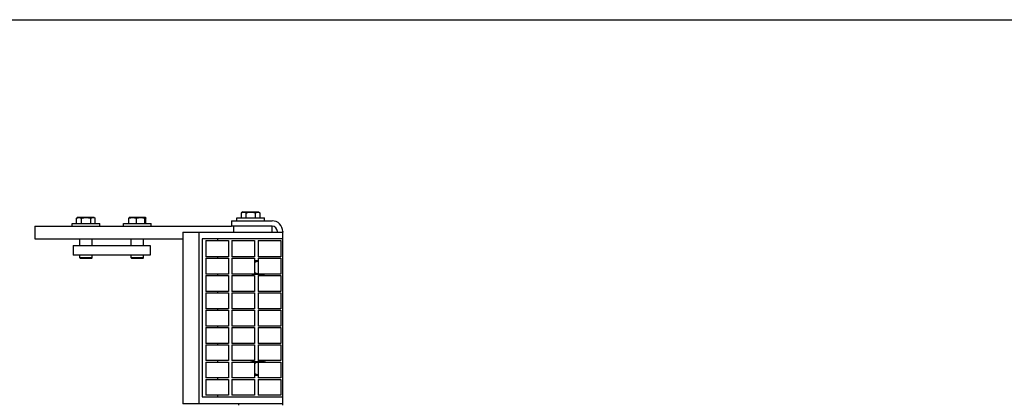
# Model space of a CAD drawing. Header units: inches. Extents: x 0 to 44, y 0 to 34.
# Tile 4 of 5: x 10 to 29.2, y 26.6 to 34. Entities that reach past the tile are written whole.
import ezdxf

# ---------------------------------------------------------------- set-up
doc = ezdxf.new("R2010")
doc.units = ezdxf.units.IN
doc.header["$LTSCALE"] = 2.42
doc.header["$MEASUREMENT"] = 0
doc.layers.get('0').update_dxf_attribs({"linetype": 'CONTINUOUS'})
for name, color, linetype in [('518353_WW_518353_06_BL4', 7, 'CONTINUOUS'), ('520309_BL17', 7, 'CONTINUOUS'), ('532387_BL28', 7, 'CONTINUOUS'), ('807_1829_10_1_SOLID1_BL63', 7, 'CONTINUOUS'), ('807_1829_11_1_SOLID1_BL56', 7, 'CONTINUOUS'), ('807_1829_12_1_SOLID1_BL47', 7, 'CONTINUOUS'), ('807_1829_13_1_SOLID1_BL52', 7, 'CONTINUOUS'), ('807_1829_14_1_SOLID1_BL64', 7, 'CONTINUOUS'), ('807_1829_15_1_SOLID1_BL60', 7, 'CONTINUOUS'), ('807_1829_16_1_SOLID1_BL44', 7, 'CONTINUOUS'), ('807_1829_17_1_SOLID1_BL51', 7, 'CONTINUOUS'), ('807_1829_18_1_SOLID1_BL48', 7, 'CONTINUOUS'), ('807_1829_19_1_SOLID1_BL49', 7, 'CONTINUOUS'), ('807_1829_1_1_SOLID1_BL57', 7, 'CONTINUOUS'), ('807_1829_1_SOLID1_BL55', 7, 'CONTINUOUS'), ('807_1829_20_1_SOLID1_BL58', 7, 'CONTINUOUS'), ('807_1829_21_1_SOLID1_BL50', 7, 'CONTINUOUS'), ('807_1829_23_1_SOLID1_BL45', 7, 'CONTINUOUS'), ('807_1829_24_1_SOLID1_BL61', 7, 'CONTINUOUS'), ('807_1829_25_1_SOLID1_BL53', 7, 'CONTINUOUS'), ('807_1829_26_1_SOLID1_BL46', 7, 'CONTINUOUS'), ('807_1829_27_1_SOLID1_BL66', 7, 'CONTINUOUS'), ('807_1829_2_1_SOLID1_BL54', 7, 'CONTINUOUS'), ('807_1829_3_1_SOLID1_BL68', 7, 'CONTINUOUS'), ('807_1829_4_1_SOLID1_BL43', 7, 'CONTINUOUS'), ('807_1829_5_1_SOLID1_BL67', 7, 'CONTINUOUS'), ('807_1829_6_1_SOLID1_BL42', 7, 'CONTINUOUS'), ('807_1829_7_1_SOLID1_BL59', 7, 'CONTINUOUS'), ('807_1829_8_1_SOLID1_BL65', 7, 'CONTINUOUS'), ('807_1829_9_1_SOLID1_BL62', 7, 'CONTINUOUS'), ('960616MSSF_BL10', 7, 'CONTINUOUS'), ('960616MSSF_BL18', 7, 'CONTINUOUS'), ('960616MSSF_BL9', 7, 'CONTINUOUS'), ('CUT_EXTRUDE1_1__BL41', 7, 'CONTINUOUS'), ('CUT_EXTRUDE1_2__BL71', 7, 'CONTINUOUS'), ('CUT_EXTRUDE1_3__BL72', 7, 'CONTINUOUS')]:
    doc.layers.add(name, color=color, linetype=linetype)

# ---------------------------------------------------------------- blocks, each defined once
blk = doc.blocks.new('518353_WW_518353_06_BL4', base_point=(23.189, 21.229))
at = {"layer": '518353_WW_518353_06_BL4', "color": 7, "linetype": 'CONTINUOUS'}
for p, q in [((14.163, 30.076), (14.163, 29.971)), ((14.163, 30.076), (14.953, 30.076)), ((14.953, 29.971), (14.163, 29.971)), ((15.058, 29.856), (15.058, 29.866)), ((15.163, 29.866), (15.163, 29.856)), ((14.305, 26.476), (14.305, 26.506)), ((15.163, 26.476), (15.163, 26.506)), ((15.058, 23.116), (15.058, 23.126)), ((15.163, 23.126), (15.163, 23.116)), ((14.163, 23.011), (14.953, 23.011)), ((14.163, 23.011), (14.163, 22.906)), ((14.163, 22.906), (14.953, 22.906)), ((14.305, 14.49), (14.305, 14.385)), ((25.629, 14.257), (25.629, 14.49)), ((28.644, 14.49), (28.614, 14.49)), ((31.629, 14.257), (31.629, 14.49)), ((14.953, 14.385), (14.305, 14.385)), ((15.058, 14.132), (15.058, 14.28)), ((15.163, 12.382), (15.163, 14.28)), ((14.288, 14.132), (15.163, 14.132)), ((25.044, 14.132), (25.044, 12.382)), ((25.044, 14.132), (25.504, 14.132)), ((31.754, 14.132), (32.214, 14.132)), ((32.214, 12.382), (32.214, 14.132)), ((14.163, 12.507), (14.163, 14.007)), ((15.163, 12.382), (14.288, 12.382)), ((32.214, 12.382), (25.044, 12.382))]:
    blk.add_line(p, q, dxfattribs=at)
for centre, radius, start, end in [((14.953, 29.866), 0.21, 0, 90), ((14.953, 29.866), 0.105, 0, 90), ((14.683, 29.166), 0.133, 98.4733, 121.0872), ((14.683, 29.166), 0.133, 238.9223, 261.5558), ((14.683, 29.166), 0.133, 278.4733, 283.519), ((14.683, 27.196), 0.133, 98.4733, 121.0872), ((14.683, 27.196), 0.133, 65.525, 81.5558), ((14.683, 27.196), 0.133, 238.9223, 261.5558), ((14.683, 26.016), 0.133, 238.9458, 239.8499), ((14.683, 25.786), 0.133, 120.1501, 121.0543), ((14.683, 25.786), 0.133, 238.9048, 261.5087), ((14.683, 25.786), 0.133, 278.4914, 283.4821), ((14.683, 23.816), 0.133, 98.4733, 121.0872), ((14.683, 23.816), 0.133, 65.525, 81.5558), ((14.683, 23.816), 0.133, 238.9223, 261.5558), ((14.953, 23.116), 0.21, 270, 360), ((14.953, 23.116), 0.105, 270, 360), ((14.953, 14.28), 0.21, 0, 90), ((14.953, 14.28), 0.105, 0, 90), ((25.504, 14.257), 0.125, 270, 360), ((31.754, 14.257), 0.125, 180, 270), ((14.288, 14.007), 0.125, 90, 180), ((14.538, 13.749), 0.133, 0.6917, 179.2642), ((14.538, 12.999), 0.133, 0.6917, 179.2642), ((14.288, 12.507), 0.125, 180, 270)]:
    blk.add_arc(centre, radius, start, end, dxfattribs=at)
blk = doc.blocks.new('960616MSSF_BL9', base_point=(11.327, 29.742))
at = {"layer": '960616MSSF_BL9', "color": 7, "linetype": 'CONTINUOUS'}
for p, q in [((11.176, 30.144), (11.147, 30.127)), ((11.176, 30.144), (11.479, 30.144)), ((11.479, 30.144), (11.507, 30.127)), ((11.057, 29.971), (11.057, 30.026)), ((11.057, 30.026), (11.598, 30.026)), ((11.145, 30.026), (11.145, 30.126)), ((11.24, 30.026), (11.24, 30.126)), ((11.422, 30.026), (11.422, 30.126)), ((11.507, 30.128), (11.509, 30.126)), ((11.509, 30.026), (11.509, 30.126)), ((11.598, 29.971), (11.598, 30.026)), ((11.209, 29.596), (11.209, 29.721)), ((11.445, 29.596), (11.445, 29.721)), ((11.209, 29.352), (11.209, 29.408)), ((11.445, 29.352), (11.445, 29.408)), ((11.221, 29.341), (11.209, 29.352)), ((11.445, 29.352), (11.209, 29.352)), ((11.434, 29.341), (11.221, 29.341)), ((11.434, 29.341), (11.445, 29.352))]:
    blk.add_line(p, q, dxfattribs=at)
for points, knots in [([(11.145, 30.126), (11.149, 30.128), (11.157, 30.132), (11.169, 30.137), (11.181, 30.14), (11.193, 30.141), (11.205, 30.14), (11.217, 30.137), (11.229, 30.132), (11.236, 30.128), (11.24, 30.126)], [0, 0, 0, 0, 0.130291, 0.256586, 0.379356, 0.500005, 0.620657, 0.74343, 0.869718, 1, 1, 1, 1]), ([(11.24, 30.126), (11.247, 30.128), (11.262, 30.132), (11.285, 30.137), (11.308, 30.14), (11.331, 30.141), (11.354, 30.14), (11.377, 30.137), (11.399, 30.132), (11.414, 30.128), (11.422, 30.126)], [0, 0, 0, 0, 0.125001, 0.250001, 0.375001, 0.5, 0.624999, 0.749999, 0.874999, 1, 1, 1, 1]), ([(11.422, 30.126), (11.425, 30.128), (11.43, 30.131), (11.437, 30.134), (11.444, 30.137), (11.452, 30.139), (11.459, 30.14), (11.464, 30.14), (11.47, 30.14), (11.475, 30.14), (11.48, 30.139), (11.488, 30.137), (11.497, 30.133), (11.503, 30.129), (11.507, 30.128)], [0, 0, 0, 0, 0.131645, 0.195718, 0.25863, 0.381321, 0.441576, 0.501435, 0.561222, 0.621274, 0.681897, 0.743346, 0.869336, 1, 1, 1, 1])]:
    blk.add_open_spline(points, degree=3, knots=knots, dxfattribs=at)
blk = doc.blocks.new('960616MSSF_BL10', base_point=(22.17, 20.507))
at = {"layer": '960616MSSF_BL10', "color": 7, "linetype": 'CONTINUOUS'}
for p, q in [((12.176, 30.144), (12.169, 30.14)), ((12.176, 30.144), (12.479, 30.144)), ((12.479, 30.144), (12.486, 30.14)), ((12.057, 29.971), (12.057, 30.026)), ((12.057, 30.026), (12.598, 30.026)), ((12.162, 30.026), (12.162, 30.126)), ((12.31, 30.026), (12.31, 30.126)), ((12.475, 30.026), (12.475, 30.126)), ((12.493, 30.026), (12.493, 30.126)), ((12.598, 29.971), (12.598, 30.026)), ((12.209, 29.596), (12.209, 29.721)), ((12.445, 29.596), (12.445, 29.721)), ((12.209, 29.352), (12.209, 29.408)), ((12.445, 29.352), (12.445, 29.408)), ((12.221, 29.341), (12.209, 29.352)), ((12.445, 29.352), (12.209, 29.352)), ((12.434, 29.341), (12.221, 29.341)), ((12.434, 29.341), (12.445, 29.352))]:
    blk.add_line(p, q, dxfattribs=at)
for points, knots in [([(12.169, 30.14), (12.169, 30.14), (12.168, 30.139), (12.167, 30.138), (12.166, 30.137), (12.165, 30.135), (12.164, 30.133), (12.164, 30.131), (12.163, 30.129), (12.162, 30.127), (12.162, 30.126)], [0, 0, 0, 0, 0.073084, 0.160246, 0.262907, 0.38137, 0.515203, 0.663573, 0.82551, 1, 1, 1, 1]), ([(12.162, 30.126), (12.168, 30.128), (12.18, 30.132), (12.198, 30.137), (12.217, 30.14), (12.236, 30.141), (12.255, 30.14), (12.274, 30.137), (12.292, 30.132), (12.304, 30.128), (12.31, 30.126)], [0, 0, 0, 0, 0.126059, 0.251308, 0.375861, 0.500001, 0.624142, 0.748695, 0.873943, 1, 1, 1, 1]), ([(12.31, 30.126), (12.317, 30.128), (12.33, 30.132), (12.351, 30.137), (12.372, 30.14), (12.393, 30.141), (12.414, 30.14), (12.435, 30.137), (12.455, 30.132), (12.469, 30.128), (12.475, 30.126)], [0, 0, 0, 0, 0.125444, 0.250548, 0.37536, 0.5, 0.62464, 0.749452, 0.874556, 1, 1, 1, 1]), ([(12.475, 30.126), (12.476, 30.127), (12.477, 30.13), (12.478, 30.133), (12.479, 30.135), (12.48, 30.137), (12.48, 30.138), (12.481, 30.138), (12.482, 30.139), (12.482, 30.14), (12.483, 30.14), (12.484, 30.14), (12.484, 30.14), (12.485, 30.14), (12.485, 30.14), (12.485, 30.14)], [0, 0, 0, 0, 0.200692, 0.380505, 0.537155, 0.606177, 0.668778, 0.724991, 0.775006, 0.819252, 0.858564, 0.894276, 0.928269, 0.962801, 1, 1, 1, 1]), ([(12.485, 30.14), (12.486, 30.14), (12.486, 30.139), (12.487, 30.138), (12.488, 30.137), (12.489, 30.135), (12.49, 30.133), (12.491, 30.131), (12.492, 30.129), (12.492, 30.127), (12.493, 30.126)], [0, 0, 0, 0, 0.073084, 0.160246, 0.262907, 0.38137, 0.515203, 0.663573, 0.82551, 1, 1, 1, 1])]:
    blk.add_open_spline(points, degree=3, knots=knots, dxfattribs=at)
blk = doc.blocks.new('520309_BL17', base_point=(21.218, 20.368))
at = {"layer": '520309_BL17', "color": 7, "linetype": 'CONTINUOUS'}
for p, q in [((10.327, 29.971), (10.327, 29.721)), ((10.327, 29.971), (14.163, 29.971)), ((14.202, 29.971), (14.202, 29.856)), ((14.952, 29.971), (14.952, 29.856)), ((10.327, 29.721), (13.213, 29.721))]:
    blk.add_line(p, q, dxfattribs=at)
blk = doc.blocks.new('960616MSSF_BL18', base_point=(23.327, 21.747))
at = {"layer": '960616MSSF_BL18', "color": 7, "linetype": 'CONTINUOUS'}
for p, q in [((14.267, 30.076), (14.267, 30.131)), ((14.267, 30.131), (14.808, 30.131)), ((14.356, 30.131), (14.356, 30.231)), ((14.386, 30.249), (14.358, 30.232)), ((14.386, 30.249), (14.689, 30.249)), ((14.45, 30.131), (14.45, 30.231)), ((14.632, 30.131), (14.632, 30.231)), ((14.689, 30.249), (14.718, 30.232)), ((14.717, 30.233), (14.72, 30.231)), ((14.72, 30.131), (14.72, 30.231)), ((14.808, 30.076), (14.808, 30.131)), ((32.214, 13.786), (32.27, 13.786)), ((32.27, 13.786), (32.27, 13.244)), ((32.27, 13.675), (32.37, 13.675)), ((32.27, 13.67), (32.37, 13.67)), ((32.388, 13.666), (32.384, 13.673)), ((32.388, 13.666), (32.388, 13.364)), ((32.27, 13.511), (32.37, 13.511)), ((32.214, 13.244), (32.27, 13.244)), ((32.27, 13.356), (32.37, 13.356)), ((32.388, 13.364), (32.384, 13.357))]:
    blk.add_line(p, q, dxfattribs=at)
for points, knots in [([(14.356, 30.231), (14.36, 30.233), (14.367, 30.237), (14.379, 30.242), (14.391, 30.245), (14.403, 30.246), (14.415, 30.245), (14.427, 30.242), (14.439, 30.237), (14.447, 30.233), (14.45, 30.231)], [0, 0, 0, 0, 0.130291, 0.256586, 0.379356, 0.500005, 0.620657, 0.74343, 0.869718, 1, 1, 1, 1]), ([(14.45, 30.231), (14.458, 30.233), (14.473, 30.237), (14.495, 30.242), (14.518, 30.245), (14.541, 30.246), (14.564, 30.245), (14.587, 30.242), (14.61, 30.237), (14.625, 30.233), (14.632, 30.231)], [0, 0, 0, 0, 0.125001, 0.250001, 0.375001, 0.5, 0.624999, 0.749999, 0.874999, 1, 1, 1, 1]), ([(14.632, 30.231), (14.636, 30.233), (14.641, 30.236), (14.648, 30.239), (14.655, 30.242), (14.662, 30.244), (14.669, 30.245), (14.675, 30.245), (14.68, 30.245), (14.686, 30.245), (14.691, 30.244), (14.698, 30.242), (14.707, 30.238), (14.714, 30.234), (14.717, 30.233)], [0, 0, 0, 0, 0.131645, 0.195718, 0.25863, 0.381321, 0.441576, 0.501435, 0.561222, 0.621274, 0.681897, 0.743346, 0.869336, 1, 1, 1, 1]), ([(32.37, 13.675), (32.371, 13.675), (32.373, 13.674), (32.376, 13.674), (32.378, 13.674), (32.38, 13.674), (32.381, 13.673), (32.382, 13.673), (32.383, 13.673), (32.383, 13.673), (32.384, 13.673), (32.384, 13.673), (32.384, 13.673), (32.384, 13.673)], [0, 0, 0, 0, 0.207331, 0.395165, 0.561383, 0.703724, 0.81998, 0.867794, 0.908504, 0.941977, 0.968184, 0.9873, 1, 1, 1, 1]), ([(32.384, 13.673), (32.384, 13.673), (32.384, 13.673), (32.384, 13.672), (32.384, 13.672), (32.384, 13.672), (32.384, 13.672), (32.384, 13.672), (32.383, 13.672), (32.383, 13.672), (32.382, 13.672), (32.381, 13.672), (32.381, 13.672), (32.38, 13.671), (32.379, 13.671), (32.377, 13.671), (32.376, 13.671), (32.373, 13.671), (32.371, 13.671), (32.37, 13.67)], [0, 0, 0, 0, 0.00499, 0.009765, 0.01536, 0.022448, 0.031355, 0.042235, 0.070166, 0.106494, 0.15117, 0.204005, 0.264774, 0.333231, 0.409069, 0.491945, 0.581512, 0.779358, 1, 1, 1, 1]), ([(32.37, 13.67), (32.372, 13.664), (32.376, 13.651), (32.381, 13.631), (32.384, 13.611), (32.385, 13.591), (32.384, 13.57), (32.381, 13.55), (32.376, 13.53), (32.372, 13.517), (32.37, 13.511)], [0, 0, 0, 0, 0.125633, 0.250781, 0.375513, 0.5, 0.624487, 0.749219, 0.874368, 1, 1, 1, 1]), ([(32.37, 13.511), (32.372, 13.505), (32.376, 13.492), (32.381, 13.473), (32.384, 13.453), (32.385, 13.433), (32.384, 13.414), (32.381, 13.394), (32.376, 13.375), (32.372, 13.362), (32.37, 13.356)], [0, 0, 0, 0, 0.125779, 0.250962, 0.375633, 0.500001, 0.624369, 0.74904, 0.874222, 1, 1, 1, 1]), ([(32.37, 13.356), (32.371, 13.356), (32.373, 13.356), (32.376, 13.356), (32.378, 13.356), (32.38, 13.357), (32.381, 13.357), (32.382, 13.357), (32.383, 13.357), (32.383, 13.357), (32.384, 13.357), (32.384, 13.357), (32.384, 13.358), (32.384, 13.358)], [0, 0, 0, 0, 0.207331, 0.395165, 0.561383, 0.703724, 0.81998, 0.867794, 0.908504, 0.941977, 0.968184, 0.9873, 1, 1, 1, 1])]:
    blk.add_open_spline(points, degree=3, knots=knots, dxfattribs=at)
blk = doc.blocks.new('532387_BL28', base_point=(21.406, 20.243))
at = {"layer": '532387_BL28', "color": 7, "linetype": 'CONTINUOUS'}
for p, q in [((11.077, 29.596), (11.077, 29.408)), ((11.077, 29.596), (12.577, 29.596)), ((12.577, 29.596), (12.577, 29.408)), ((12.577, 29.408), (11.077, 29.408))]:
    blk.add_line(p, q, dxfattribs=at)
blk = doc.blocks.new('CUT_EXTRUDE1_1__BL41', base_point=(22.604, 22.173))
at = {"layer": 'CUT_EXTRUDE1_1__BL41', "color": 7, "linetype": 'CONTINUOUS'}
for p, q in [((13.213, 29.856), (13.213, 26.506)), ((13.213, 29.856), (15.163, 29.856)), ((13.533, 26.506), (13.533, 29.856)), ((15.163, 26.506), (15.163, 29.856)), ((13.593, 29.721), (13.593, 26.641)), ((15.163, 29.721), (13.593, 29.721)), ((13.898, 29.691), (13.898, 29.721)), ((13.898, 29.345), (13.898, 29.375)), ((14.681, 29.297), (14.614, 29.297)), ((13.898, 29.007), (13.898, 29.037)), ((14.585, 29.034), (14.781, 29.034)), ((13.898, 28.669), (13.898, 28.699)), ((13.898, 28.331), (13.898, 28.361)), ((13.898, 27.993), (13.898, 28.023)), ((13.898, 27.655), (13.898, 27.685)), ((13.898, 27.317), (13.898, 27.347)), ((14.781, 27.327), (14.585, 27.327)), ((14.614, 27.064), (14.681, 27.064)), ((13.898, 26.979), (13.898, 27.009)), ((15.163, 26.506), (13.213, 26.506)), ((13.593, 26.641), (15.163, 26.641)), ((13.898, 26.641), (13.898, 26.671)), ((28.644, 14.49), (28.644, 15.23)), ((28.809, 15.23), (28.644, 15.23)), ((28.779, 15.23), (28.779, 14.78)), ((29.147, 15.23), (29.117, 15.23)), ((29.485, 15.23), (29.455, 15.23)), ((29.823, 15.23), (29.793, 15.23)), ((30.161, 15.23), (30.131, 15.23)), ((30.499, 15.23), (30.469, 15.23)), ((30.837, 15.23), (30.807, 15.23)), ((31.175, 15.23), (31.145, 15.23)), ((31.513, 15.23), (31.483, 15.23)), ((31.994, 15.23), (31.829, 15.23)), ((31.859, 14.78), (31.859, 15.23)), ((31.994, 15.23), (31.994, 14.49)), ((28.809, 14.973), (28.779, 14.973)), ((29.147, 14.973), (29.117, 14.973)), ((29.485, 14.973), (29.455, 14.973)), ((29.823, 14.973), (29.793, 14.973)), ((30.161, 14.973), (30.131, 14.973)), ((30.499, 14.973), (30.469, 14.973)), ((30.837, 14.973), (30.807, 14.973)), ((31.175, 14.973), (31.145, 14.973)), ((31.513, 14.973), (31.483, 14.973)), ((31.859, 14.973), (31.829, 14.973)), ((31.859, 14.78), (28.779, 14.78)), ((31.994, 14.49), (28.644, 14.49))]:
    blk.add_line(p, q, dxfattribs=at)
for centre, start, end in [((14.585, 29.166), 259.2286, 270), ((14.781, 29.166), 270, 280.6488), ((14.585, 27.196), 90, 112.8481), ((14.781, 27.196), 67.1508, 90)]:
    blk.add_arc(centre, 0.132, start, end, dxfattribs=at)
blk = doc.blocks.new('807_1829_6_1_SOLID1_BL42', base_point=(21.899, 20.908))
at = {"layer": '807_1829_6_1_SOLID1_BL42', "color": 7, "linetype": 'CONTINUOUS'}
for p, q in [((14.681, 26.979), (15.124, 26.979)), ((14.681, 26.979), (14.681, 26.671)), ((15.124, 26.979), (15.124, 26.671)), ((15.124, 26.671), (14.681, 26.671)), ((28.809, 14.837), (28.809, 15.28)), ((29.117, 15.28), (28.809, 15.28)), ((29.117, 15.28), (29.117, 14.837)), ((29.117, 14.837), (28.809, 14.837))]:
    blk.add_line(p, q, dxfattribs=at)
blk = doc.blocks.new('807_1829_4_1_SOLID1_BL43', base_point=(14.393, 26.825))
at = {"layer": '807_1829_4_1_SOLID1_BL43', "color": 7, "linetype": 'CONTINUOUS'}
for p, q in [((14.171, 26.979), (14.614, 26.979)), ((14.171, 26.979), (14.171, 26.671)), ((14.614, 26.979), (14.614, 26.671)), ((14.614, 26.671), (14.171, 26.671))]:
    blk.add_line(p, q, dxfattribs=at)
blk = doc.blocks.new('807_1829_16_1_SOLID1_BL44', base_point=(13.883, 26.825))
at = {"layer": '807_1829_16_1_SOLID1_BL44', "color": 7, "linetype": 'CONTINUOUS'}
for p, q in [((13.661, 26.979), (14.104, 26.979)), ((13.661, 26.979), (13.661, 26.671)), ((14.104, 26.979), (14.104, 26.671)), ((14.104, 26.671), (13.661, 26.671))]:
    blk.add_line(p, q, dxfattribs=at)
blk = doc.blocks.new('807_1829_23_1_SOLID1_BL45', base_point=(22.068, 21.077))
at = {"layer": '807_1829_23_1_SOLID1_BL45', "color": 7, "linetype": 'CONTINUOUS'}
for p, q in [((14.681, 27.317), (15.124, 27.317)), ((14.681, 27.317), (14.681, 27.009)), ((15.124, 27.317), (15.124, 27.009)), ((15.124, 27.009), (14.681, 27.009)), ((29.147, 14.837), (29.147, 15.28)), ((29.455, 15.28), (29.147, 15.28)), ((29.455, 15.28), (29.455, 14.837)), ((29.455, 14.837), (29.147, 14.837))]:
    blk.add_line(p, q, dxfattribs=at)
blk = doc.blocks.new('807_1829_26_1_SOLID1_BL46', base_point=(14.393, 27.163))
at = {"layer": '807_1829_26_1_SOLID1_BL46', "color": 7, "linetype": 'CONTINUOUS'}
for p, q in [((14.171, 27.317), (14.614, 27.317)), ((14.171, 27.317), (14.171, 27.009)), ((14.614, 27.317), (14.614, 27.009)), ((14.614, 27.009), (14.171, 27.009))]:
    blk.add_line(p, q, dxfattribs=at)
blk = doc.blocks.new('807_1829_12_1_SOLID1_BL47', base_point=(13.883, 27.163))
at = {"layer": '807_1829_12_1_SOLID1_BL47', "color": 7, "linetype": 'CONTINUOUS'}
for p, q in [((13.661, 27.317), (13.661, 27.009)), ((13.661, 27.317), (14.104, 27.317)), ((14.104, 27.317), (14.104, 27.009)), ((14.104, 27.009), (13.661, 27.009))]:
    blk.add_line(p, q, dxfattribs=at)
blk = doc.blocks.new('807_1829_18_1_SOLID1_BL48', base_point=(13.883, 29.533))
at = {"layer": '807_1829_18_1_SOLID1_BL48', "color": 7, "linetype": 'CONTINUOUS'}
for p, q in [((13.661, 29.691), (13.661, 29.375)), ((13.661, 29.691), (14.104, 29.691)), ((14.104, 29.691), (14.104, 29.375)), ((14.104, 29.375), (13.661, 29.375))]:
    blk.add_line(p, q, dxfattribs=at)
blk = doc.blocks.new('807_1829_19_1_SOLID1_BL49', base_point=(13.883, 29.191))
at = {"layer": '807_1829_19_1_SOLID1_BL49', "color": 7, "linetype": 'CONTINUOUS'}
for p, q in [((13.661, 29.345), (13.661, 29.037)), ((13.661, 29.345), (14.104, 29.345)), ((14.104, 29.345), (14.104, 29.037)), ((14.104, 29.037), (13.661, 29.037))]:
    blk.add_line(p, q, dxfattribs=at)
blk = doc.blocks.new('807_1829_21_1_SOLID1_BL50', base_point=(13.883, 28.853))
at = {"layer": '807_1829_21_1_SOLID1_BL50', "color": 7, "linetype": 'CONTINUOUS'}
for p, q in [((13.661, 29.007), (13.661, 28.699)), ((13.661, 29.007), (14.104, 29.007)), ((14.104, 29.007), (14.104, 28.699)), ((14.104, 28.699), (13.661, 28.699))]:
    blk.add_line(p, q, dxfattribs=at)
blk = doc.blocks.new('807_1829_17_1_SOLID1_BL51', base_point=(13.883, 28.515))
at = {"layer": '807_1829_17_1_SOLID1_BL51', "color": 7, "linetype": 'CONTINUOUS'}
for p, q in [((13.661, 28.669), (13.661, 28.361)), ((13.661, 28.669), (14.104, 28.669)), ((14.104, 28.669), (14.104, 28.361)), ((14.104, 28.361), (13.661, 28.361))]:
    blk.add_line(p, q, dxfattribs=at)
blk = doc.blocks.new('807_1829_13_1_SOLID1_BL52', base_point=(13.883, 28.177))
at = {"layer": '807_1829_13_1_SOLID1_BL52', "color": 7, "linetype": 'CONTINUOUS'}
for p, q in [((13.661, 28.331), (13.661, 28.023)), ((13.661, 28.331), (14.104, 28.331)), ((14.104, 28.331), (14.104, 28.023)), ((14.104, 28.023), (13.661, 28.023))]:
    blk.add_line(p, q, dxfattribs=at)
blk = doc.blocks.new('807_1829_25_1_SOLID1_BL53', base_point=(13.883, 27.839))
at = {"layer": '807_1829_25_1_SOLID1_BL53', "color": 7, "linetype": 'CONTINUOUS'}
for p, q in [((13.661, 27.993), (13.661, 27.685)), ((13.661, 27.993), (14.104, 27.993)), ((14.104, 27.993), (14.104, 27.685)), ((14.104, 27.685), (13.661, 27.685))]:
    blk.add_line(p, q, dxfattribs=at)
blk = doc.blocks.new('807_1829_2_1_SOLID1_BL54', base_point=(13.883, 27.501))
at = {"layer": '807_1829_2_1_SOLID1_BL54', "color": 7, "linetype": 'CONTINUOUS'}
for p, q in [((13.661, 27.655), (13.661, 27.347)), ((13.661, 27.655), (14.104, 27.655)), ((14.104, 27.655), (14.104, 27.347)), ((14.104, 27.347), (13.661, 27.347))]:
    blk.add_line(p, q, dxfattribs=at)
blk = doc.blocks.new('807_1829_1_SOLID1_BL55', base_point=(22.237, 21.246))
at = {"layer": '807_1829_1_SOLID1_BL55', "color": 7, "linetype": 'CONTINUOUS'}
for p, q in [((14.681, 27.655), (15.124, 27.655)), ((14.681, 27.655), (14.681, 27.347)), ((15.124, 27.655), (15.124, 27.347)), ((15.124, 27.347), (14.681, 27.347)), ((29.485, 14.837), (29.485, 15.28)), ((29.793, 15.28), (29.485, 15.28)), ((29.793, 15.28), (29.793, 14.837)), ((29.793, 14.837), (29.485, 14.837))]:
    blk.add_line(p, q, dxfattribs=at)
blk = doc.blocks.new('807_1829_11_1_SOLID1_BL56', base_point=(14.393, 27.501))
at = {"layer": '807_1829_11_1_SOLID1_BL56', "color": 7, "linetype": 'CONTINUOUS'}
for p, q in [((14.171, 27.655), (14.614, 27.655)), ((14.171, 27.655), (14.171, 27.347)), ((14.614, 27.655), (14.614, 27.347)), ((14.614, 27.347), (14.171, 27.347))]:
    blk.add_line(p, q, dxfattribs=at)
blk = doc.blocks.new('807_1829_1_1_SOLID1_BL57', base_point=(22.406, 21.415))
at = {"layer": '807_1829_1_1_SOLID1_BL57', "color": 7, "linetype": 'CONTINUOUS'}
for p, q in [((14.681, 27.993), (15.124, 27.993)), ((14.681, 27.993), (14.681, 27.685)), ((15.124, 27.993), (15.124, 27.685)), ((15.124, 27.685), (14.681, 27.685)), ((29.823, 14.837), (29.823, 15.28)), ((30.131, 15.28), (29.823, 15.28)), ((30.131, 15.28), (30.131, 14.837)), ((30.131, 14.837), (29.823, 14.837))]:
    blk.add_line(p, q, dxfattribs=at)
blk = doc.blocks.new('807_1829_20_1_SOLID1_BL58', base_point=(14.393, 27.839))
at = {"layer": '807_1829_20_1_SOLID1_BL58', "color": 7, "linetype": 'CONTINUOUS'}
for p, q in [((14.171, 27.993), (14.171, 27.685)), ((14.171, 27.993), (14.614, 27.993)), ((14.614, 27.993), (14.614, 27.685)), ((14.614, 27.685), (14.171, 27.685))]:
    blk.add_line(p, q, dxfattribs=at)
blk = doc.blocks.new('807_1829_7_1_SOLID1_BL59', base_point=(14.393, 29.533))
at = {"layer": '807_1829_7_1_SOLID1_BL59', "color": 7, "linetype": 'CONTINUOUS'}
for p, q in [((14.171, 29.691), (14.171, 29.375)), ((14.171, 29.691), (14.614, 29.691)), ((14.614, 29.691), (14.614, 29.375)), ((14.614, 29.375), (14.171, 29.375))]:
    blk.add_line(p, q, dxfattribs=at)
blk = doc.blocks.new('807_1829_15_1_SOLID1_BL60', base_point=(14.393, 29.191))
at = {"layer": '807_1829_15_1_SOLID1_BL60', "color": 7, "linetype": 'CONTINUOUS'}
for p, q in [((14.171, 29.345), (14.171, 29.037)), ((14.171, 29.345), (14.614, 29.345)), ((14.614, 29.345), (14.614, 29.037)), ((14.614, 29.037), (14.171, 29.037))]:
    blk.add_line(p, q, dxfattribs=at)
blk = doc.blocks.new('807_1829_24_1_SOLID1_BL61', base_point=(14.393, 28.853))
at = {"layer": '807_1829_24_1_SOLID1_BL61', "color": 7, "linetype": 'CONTINUOUS'}
for p, q in [((14.171, 29.007), (14.171, 28.699)), ((14.171, 29.007), (14.614, 29.007)), ((14.614, 29.007), (14.614, 28.699)), ((14.614, 28.699), (14.171, 28.699))]:
    blk.add_line(p, q, dxfattribs=at)
blk = doc.blocks.new('807_1829_9_1_SOLID1_BL62', base_point=(14.393, 28.515))
at = {"layer": '807_1829_9_1_SOLID1_BL62', "color": 7, "linetype": 'CONTINUOUS'}
for p, q in [((14.171, 28.669), (14.171, 28.361)), ((14.171, 28.669), (14.614, 28.669)), ((14.614, 28.669), (14.614, 28.361)), ((14.614, 28.361), (14.171, 28.361))]:
    blk.add_line(p, q, dxfattribs=at)
blk = doc.blocks.new('807_1829_10_1_SOLID1_BL63', base_point=(14.393, 28.177))
at = {"layer": '807_1829_10_1_SOLID1_BL63', "color": 7, "linetype": 'CONTINUOUS'}
for p, q in [((14.171, 28.331), (14.171, 28.023)), ((14.171, 28.331), (14.614, 28.331)), ((14.614, 28.331), (14.614, 28.023)), ((14.614, 28.023), (14.171, 28.023))]:
    blk.add_line(p, q, dxfattribs=at)
blk = doc.blocks.new('807_1829_14_1_SOLID1_BL64', base_point=(22.575, 21.584))
at = {"layer": '807_1829_14_1_SOLID1_BL64', "color": 7, "linetype": 'CONTINUOUS'}
for p, q in [((14.681, 28.331), (14.681, 28.023)), ((14.681, 28.331), (15.124, 28.331)), ((15.124, 28.331), (15.124, 28.023)), ((15.124, 28.023), (14.681, 28.023)), ((30.161, 14.837), (30.161, 15.28)), ((30.469, 15.28), (30.161, 15.28)), ((30.469, 15.28), (30.469, 14.837)), ((30.469, 14.837), (30.161, 14.837))]:
    blk.add_line(p, q, dxfattribs=at)
blk = doc.blocks.new('807_1829_8_1_SOLID1_BL65', base_point=(23.255, 22.264))
at = {"layer": '807_1829_8_1_SOLID1_BL65', "color": 7, "linetype": 'CONTINUOUS'}
for p, q in [((14.681, 29.691), (14.681, 29.375)), ((14.681, 29.691), (15.124, 29.691)), ((15.124, 29.691), (15.124, 29.375)), ((15.124, 29.375), (14.681, 29.375)), ((31.829, 15.28), (31.513, 15.28)), ((31.513, 14.837), (31.513, 15.28)), ((31.829, 15.28), (31.829, 14.837)), ((31.829, 14.837), (31.513, 14.837))]:
    blk.add_line(p, q, dxfattribs=at)
blk = doc.blocks.new('807_1829_27_1_SOLID1_BL66', base_point=(23.082, 22.091))
at = {"layer": '807_1829_27_1_SOLID1_BL66', "color": 7, "linetype": 'CONTINUOUS'}
for p, q in [((14.681, 29.345), (14.681, 29.037)), ((14.681, 29.345), (15.124, 29.345)), ((15.124, 29.345), (15.124, 29.037)), ((15.124, 29.037), (14.681, 29.037)), ((31.483, 15.28), (31.175, 15.28)), ((31.175, 14.837), (31.175, 15.28)), ((31.483, 15.28), (31.483, 14.837)), ((31.483, 14.837), (31.175, 14.837))]:
    blk.add_line(p, q, dxfattribs=at)
blk = doc.blocks.new('807_1829_5_1_SOLID1_BL67', base_point=(22.913, 21.922))
at = {"layer": '807_1829_5_1_SOLID1_BL67', "color": 7, "linetype": 'CONTINUOUS'}
for p, q in [((14.681, 29.007), (14.681, 28.699)), ((14.681, 29.007), (15.124, 29.007)), ((15.124, 29.007), (15.124, 28.699)), ((15.124, 28.699), (14.681, 28.699)), ((30.837, 14.837), (30.837, 15.28)), ((31.145, 15.28), (30.837, 15.28)), ((31.145, 15.28), (31.145, 14.837)), ((31.145, 14.837), (30.837, 14.837))]:
    blk.add_line(p, q, dxfattribs=at)
blk = doc.blocks.new('807_1829_3_1_SOLID1_BL68', base_point=(22.744, 21.753))
at = {"layer": '807_1829_3_1_SOLID1_BL68', "color": 7, "linetype": 'CONTINUOUS'}
for p, q in [((14.681, 28.669), (14.681, 28.361)), ((14.681, 28.669), (15.124, 28.669)), ((15.124, 28.669), (15.124, 28.361)), ((15.124, 28.361), (14.681, 28.361)), ((30.499, 14.837), (30.499, 15.28)), ((30.807, 15.28), (30.499, 15.28)), ((30.807, 15.28), (30.807, 14.837)), ((30.807, 14.837), (30.499, 14.837))]:
    blk.add_line(p, q, dxfattribs=at)
blk = doc.blocks.new('CUT_EXTRUDE1_2__BL71', base_point=(14.648, 29.166))
at = {"layer": 'CUT_EXTRUDE1_2__BL71', "color": 7, "linetype": 'CONTINUOUS'}
for start, end in [(90.7268, 125.5039), (234.4957, 269.274)]:
    blk.add_arc((14.683, 29.166), 0.118, start, end, dxfattribs=at)
blk = doc.blocks.new('CUT_EXTRUDE1_3__BL72', base_point=(14.648, 27.196))
at = {"layer": 'CUT_EXTRUDE1_3__BL72', "color": 7, "linetype": 'CONTINUOUS'}
for start, end in [(90.7268, 125.5039), (234.4957, 269.274)]:
    blk.add_arc((14.683, 27.196), 0.118, start, end, dxfattribs=at)

msp = doc.modelspace()

# ---------------------------------------------------------------- linework, layer by layer
at = {"color": 7, "linetype": 'CONTINUOUS'}
msp.add_line((0, 34), (44, 34), dxfattribs=at)

# ---------------------------------------------------------------- block references
at = {"layer": '518353_WW_518353_06_BL4'}
msp.add_blockref('518353_WW_518353_06_BL4', (23.189, 21.229), dxfattribs=at)
at = {"layer": '520309_BL17'}
msp.add_blockref('520309_BL17', (21.218, 20.368), dxfattribs=at)
at = {"layer": '532387_BL28'}
msp.add_blockref('532387_BL28', (21.406, 20.243), dxfattribs=at)
at = {"layer": '807_1829_10_1_SOLID1_BL63'}
msp.add_blockref('807_1829_10_1_SOLID1_BL63', (14.393, 28.177), dxfattribs=at)
at = {"layer": '807_1829_11_1_SOLID1_BL56'}
msp.add_blockref('807_1829_11_1_SOLID1_BL56', (14.393, 27.501), dxfattribs=at)
at = {"layer": '807_1829_12_1_SOLID1_BL47'}
msp.add_blockref('807_1829_12_1_SOLID1_BL47', (13.883, 27.163), dxfattribs=at)
at = {"layer": '807_1829_13_1_SOLID1_BL52'}
msp.add_blockref('807_1829_13_1_SOLID1_BL52', (13.883, 28.177), dxfattribs=at)
at = {"layer": '807_1829_14_1_SOLID1_BL64'}
msp.add_blockref('807_1829_14_1_SOLID1_BL64', (22.575, 21.584), dxfattribs=at)
at = {"layer": '807_1829_15_1_SOLID1_BL60'}
msp.add_blockref('807_1829_15_1_SOLID1_BL60', (14.393, 29.191), dxfattribs=at)
at = {"layer": '807_1829_16_1_SOLID1_BL44'}
msp.add_blockref('807_1829_16_1_SOLID1_BL44', (13.883, 26.825), dxfattribs=at)
at = {"layer": '807_1829_17_1_SOLID1_BL51'}
msp.add_blockref('807_1829_17_1_SOLID1_BL51', (13.883, 28.515), dxfattribs=at)
at = {"layer": '807_1829_18_1_SOLID1_BL48'}
msp.add_blockref('807_1829_18_1_SOLID1_BL48', (13.883, 29.533), dxfattribs=at)
at = {"layer": '807_1829_19_1_SOLID1_BL49'}
msp.add_blockref('807_1829_19_1_SOLID1_BL49', (13.883, 29.191), dxfattribs=at)
at = {"layer": '807_1829_1_1_SOLID1_BL57'}
msp.add_blockref('807_1829_1_1_SOLID1_BL57', (22.406, 21.415), dxfattribs=at)
at = {"layer": '807_1829_1_SOLID1_BL55'}
msp.add_blockref('807_1829_1_SOLID1_BL55', (22.237, 21.246), dxfattribs=at)
at = {"layer": '807_1829_20_1_SOLID1_BL58'}
msp.add_blockref('807_1829_20_1_SOLID1_BL58', (14.393, 27.839), dxfattribs=at)
at = {"layer": '807_1829_21_1_SOLID1_BL50'}
msp.add_blockref('807_1829_21_1_SOLID1_BL50', (13.883, 28.853), dxfattribs=at)
at = {"layer": '807_1829_23_1_SOLID1_BL45'}
msp.add_blockref('807_1829_23_1_SOLID1_BL45', (22.068, 21.077), dxfattribs=at)
at = {"layer": '807_1829_24_1_SOLID1_BL61'}
msp.add_blockref('807_1829_24_1_SOLID1_BL61', (14.393, 28.853), dxfattribs=at)
at = {"layer": '807_1829_25_1_SOLID1_BL53'}
msp.add_blockref('807_1829_25_1_SOLID1_BL53', (13.883, 27.839), dxfattribs=at)
at = {"layer": '807_1829_26_1_SOLID1_BL46'}
msp.add_blockref('807_1829_26_1_SOLID1_BL46', (14.393, 27.163), dxfattribs=at)
at = {"layer": '807_1829_27_1_SOLID1_BL66'}
msp.add_blockref('807_1829_27_1_SOLID1_BL66', (23.082, 22.091), dxfattribs=at)
at = {"layer": '807_1829_2_1_SOLID1_BL54'}
msp.add_blockref('807_1829_2_1_SOLID1_BL54', (13.883, 27.501), dxfattribs=at)
at = {"layer": '807_1829_3_1_SOLID1_BL68'}
msp.add_blockref('807_1829_3_1_SOLID1_BL68', (22.744, 21.753), dxfattribs=at)
at = {"layer": '807_1829_4_1_SOLID1_BL43'}
msp.add_blockref('807_1829_4_1_SOLID1_BL43', (14.393, 26.825), dxfattribs=at)
at = {"layer": '807_1829_5_1_SOLID1_BL67'}
msp.add_blockref('807_1829_5_1_SOLID1_BL67', (22.913, 21.922), dxfattribs=at)
at = {"layer": '807_1829_6_1_SOLID1_BL42'}
msp.add_blockref('807_1829_6_1_SOLID1_BL42', (21.899, 20.908), dxfattribs=at)
at = {"layer": '807_1829_7_1_SOLID1_BL59'}
msp.add_blockref('807_1829_7_1_SOLID1_BL59', (14.393, 29.533), dxfattribs=at)
at = {"layer": '807_1829_8_1_SOLID1_BL65'}
msp.add_blockref('807_1829_8_1_SOLID1_BL65', (23.255, 22.264), dxfattribs=at)
at = {"layer": '807_1829_9_1_SOLID1_BL62'}
msp.add_blockref('807_1829_9_1_SOLID1_BL62', (14.393, 28.515), dxfattribs=at)
at = {"layer": '960616MSSF_BL10'}
msp.add_blockref('960616MSSF_BL10', (22.17, 20.507), dxfattribs=at)
at = {"layer": '960616MSSF_BL18'}
msp.add_blockref('960616MSSF_BL18', (23.327, 21.747), dxfattribs=at)
at = {"layer": '960616MSSF_BL9'}
msp.add_blockref('960616MSSF_BL9', (11.327, 29.742), dxfattribs=at)
at = {"layer": 'CUT_EXTRUDE1_1__BL41'}
msp.add_blockref('CUT_EXTRUDE1_1__BL41', (22.604, 22.173), dxfattribs=at)
at = {"layer": 'CUT_EXTRUDE1_2__BL71'}
msp.add_blockref('CUT_EXTRUDE1_2__BL71', (14.648, 29.166), dxfattribs=at)
at = {"layer": 'CUT_EXTRUDE1_3__BL72'}
msp.add_blockref('CUT_EXTRUDE1_3__BL72', (14.648, 27.196), dxfattribs=at)

doc.saveas('drawing.dxf')
